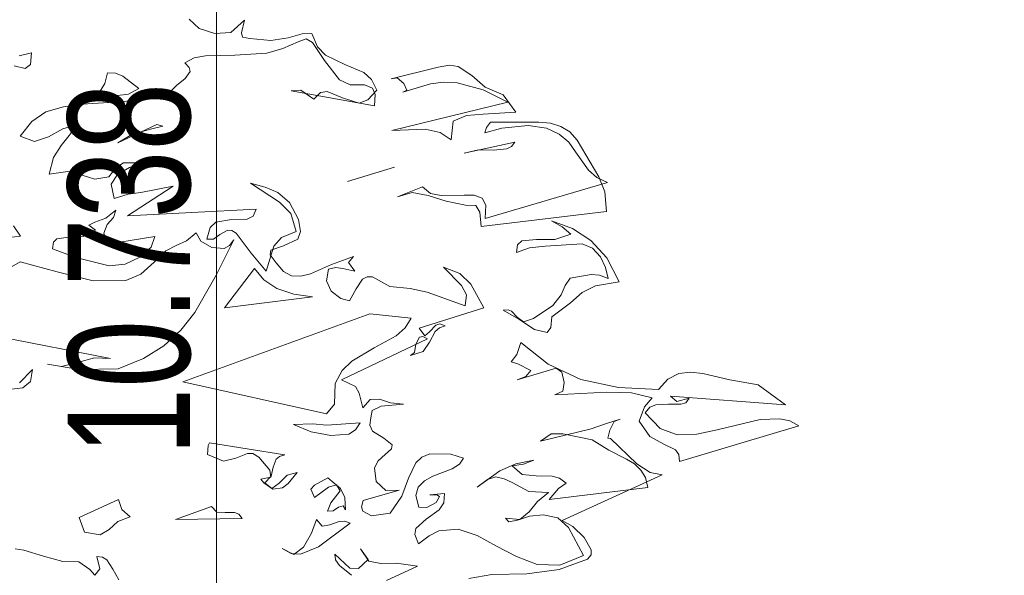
# Model space of a CAD drawing. Header units: millimetres. Extents: x -409347 to -76892, y 286088 to 1850972.
# Tile 18 of 256: x -299545 to -293900, y 425707 to 428892. Entities that reach past the tile are written whole.
import ezdxf

# ---------------------------------------------------------------- set-up
doc = ezdxf.new("R2010")
doc.units = ezdxf.units.MM
doc.linetypes.add('DGN Style 2', pattern=[3.08948, 1.853688, -1.235792])
for name, color, linetype, lineweight in [('a_drzewa 2', 7, 'Continuous', 0), ('A_P_BEMA_100_X_B', 181, 'Continuous', 0), ('A_P_WAND_BET_A_X', 25, 'Continuous', 0), ('A_P_WAND_BET_V_X', 131, 'DGN Style 2', 0)]:
    doc.layers.add(name, color=color, linetype=linetype, lineweight=lineweight)
doc.styles.get("Standard").update_dxf_attribs({"font": 'arial.ttf'})

msp = doc.modelspace()

# ---------------------------------------------------------------- linework, layer by layer
at = {"layer": 'a_drzewa 2'}
for p, q in [((-298573.4, 428894.2), (-298515.9, 428840.3)), ((-298334.7, 428817.6), (-298255.6, 428889)), ((-298255.6, 428889), (-298272.9, 428817)), ((-298515.9, 428840.3), (-298425.4, 428812.8)), ((-298425.4, 428812.8), (-298334.7, 428817.6)), ((-298272.9, 428817), (-298267.8, 428791)), ((-298005.9, 428787), (-297925.7, 428811.5)), ((-297925.7, 428811.5), (-297870.1, 428813.3)), ((-297870.1, 428813.3), (-297837.1, 428736.8)), ((-298267.8, 428791), (-298225.9, 428782.9)), ((-298225.9, 428782.9), (-298104.6, 428772.7)), ((-298104.6, 428772.7), (-298005.9, 428787)), ((-297948.2, 428765.5), (-298035.9, 428725.7)), ((-297902.6, 428781.2), (-297948.2, 428765.5)), ((-297865.6, 428760.8), (-297902.6, 428781.2)), ((-297798, 428657.9), (-297865.6, 428760.8)), ((-299548.5, 428684.4), (-299476.6, 428702.3)), ((-299476.6, 428702.3), (-299482.6, 428634.2)), ((-298479.1, 428684.8), (-298545.6, 428673.2)), ((-298311.8, 428687.4), (-298479.1, 428684.8)), ((-298127.8, 428700.2), (-298311.8, 428687.4)), ((-298035.9, 428725.7), (-298127.8, 428700.2)), ((-297837.1, 428736.8), (-297791.7, 428687.8)), ((-297791.7, 428687.8), (-297681.5, 428635.5)), ((-299512.9, 428611), (-299575.9, 428626.2)), ((-299482.6, 428634.2), (-299512.9, 428611)), ((-298545.6, 428673.2), (-298599.1, 428645.2)), ((-298599.1, 428645.2), (-298573.2, 428618)), ((-297712.2, 428547.7), (-297798, 428657.9)), ((-297681.5, 428635.5), (-297571.7, 428589.1)), ((-297145.4, 428619.7), (-297081.7, 428631)), ((-297081.7, 428631), (-297031.1, 428623.6)), ((-299056.1, 428526.7), (-299040.7, 428586.8)), ((-299040.7, 428586.8), (-298996.4, 428584.7)), ((-298996.4, 428584.7), (-298953.9, 428567.8)), ((-298953.9, 428567.8), (-298862.5, 428496.3)), ((-298568.3, 428594.9), (-298597.2, 428554.2)), ((-298573.2, 428618), (-298568.3, 428594.9)), ((-297571.7, 428589.1), (-297527.2, 428548.8)), ((-297415.8, 428552.5), (-297145.4, 428619.7)), ((-297031.1, 428623.6), (-296953.2, 428571.5)), ((-296953.2, 428571.5), (-296877, 428504.6)), ((-299087.1, 428477.1), (-299056.1, 428526.7)), ((-298646.7, 428514.7), (-298689.8, 428469.9)), ((-298597.2, 428554.2), (-298646.7, 428514.7)), ((-297650.8, 428517.7), (-297712.2, 428547.7)), ((-297568.7, 428518.8), (-297650.8, 428517.7)), ((-297522.9, 428499.2), (-297568.7, 428518.8)), ((-297527.2, 428548.8), (-297498.3, 428486.7)), ((-297381.1, 428558.4), (-297415.8, 428552.5)), ((-297343.1, 428526.4), (-297381.1, 428558.4)), ((-297190.1, 428524.8), (-297347.6, 428476)), ((-297325, 428486.8), (-297343.1, 428526.4)), ((-297114.6, 428534.2), (-297190.1, 428524.8)), ((-297037.7, 428529), (-297114.6, 428534.2)), ((-296887.4, 428489), (-297037.7, 428529)), ((-299128.4, 428444.1), (-299087.1, 428477.1)), ((-299000, 428455.1), (-299087.8, 428450.6)), ((-298921.5, 428464.8), (-299000, 428455.1)), ((-298689.8, 428469.9), (-298941.4, 428421.9)), ((-298862.5, 428496.3), (-298921.5, 428464.8)), ((-297933.3, 428487.6), (-297988.7, 428482.9)), ((-297988.7, 428482.9), (-297511.3, 428397.4)), ((-297858.3, 428435.3), (-297933.3, 428487.6)), ((-297820.4, 428473.8), (-297858.3, 428435.3)), ((-297782.8, 428479.9), (-297820.4, 428473.8)), ((-297694.4, 428443.4), (-297782.8, 428479.9)), ((-297498.3, 428486.7), (-297549.5, 428432.3)), ((-297508, 428462.3), (-297522.9, 428499.2)), ((-297511.3, 428397.4), (-297508, 428462.3)), ((-297347.6, 428476), (-297325, 428486.8)), ((-296746.2, 428418.8), (-296887.4, 428489)), ((-296877, 428504.6), (-296773.3, 428460.5)), ((-296773.3, 428460.5), (-296700.1, 428361)), ((-299186.9, 428406.8), (-299294.3, 428391.7)), ((-298941.4, 428421.9), (-299186.9, 428406.8)), ((-299087.8, 428450.6), (-299174.1, 428428.5)), ((-299174.1, 428428.5), (-299128.4, 428444.1)), ((-297597.9, 428413.5), (-297694.4, 428443.4)), ((-297549.5, 428432.3), (-297597.9, 428413.5)), ((-297411, 428256.1), (-296746.2, 428418.8)), ((-299394.7, 428362.6), (-299475.3, 428308.7)), ((-299294.3, 428391.7), (-299394.7, 428362.6)), ((-296983.6, 428342.6), (-297060.1, 428309.7)), ((-296887.3, 428350.9), (-296983.6, 428342.6)), ((-296700.1, 428361), (-296887.3, 428350.9)), ((-299475.3, 428308.7), (-299541.5, 428223.7)), ((-299209.5, 428293.2), (-299307.7, 428170.2)), ((-299298.2, 428265.1), (-299209.5, 428293.2)), ((-298982.9, 428186.3), (-298759.7, 428290.6)), ((-298759.7, 428290.6), (-298723.7, 428281.9)), ((-297060.1, 428309.7), (-297071.5, 428202.9)), ((-296868.9, 428273.1), (-296845.1, 428304.5)), ((-296845.1, 428304.5), (-296569, 428304.7)), ((-296569, 428304.7), (-296500.9, 428298.7)), ((-296500.9, 428298.7), (-296443.5, 428280.1)), ((-299379.5, 428219.9), (-299298.2, 428265.1)), ((-298901.8, 428234.3), (-298982.9, 428186.3)), ((-298795.6, 428264), (-298901.8, 428234.3)), ((-298723.7, 428281.9), (-298795.6, 428264)), ((-297220.7, 428263.6), (-297411, 428256.1)), ((-297133.8, 428244.6), (-297220.7, 428263.6)), ((-297071.5, 428202.9), (-297133.8, 428244.6)), ((-296878.1, 428243), (-296868.9, 428273.1)), ((-296780.4, 428268.9), (-296878.1, 428243)), ((-296629, 428284.8), (-296780.4, 428268.9)), ((-296524.9, 428270.2), (-296629, 428284.8)), ((-296451.4, 428235.4), (-296524.9, 428270.2)), ((-296397.5, 428190), (-296451.4, 428235.4)), ((-296443.5, 428280.1), (-296390.9, 428249.4)), ((-296390.9, 428249.4), (-296348.5, 428200.1)), ((-299541.5, 428223.7), (-299459.4, 428192.5)), ((-299459.4, 428192.5), (-299379.5, 428219.9)), ((-296997.4, 428127), (-296706.1, 428190.1)), ((-296706.1, 428190.1), (-296724.5, 428165)), ((-296357.6, 428134.7), (-296397.5, 428190)), ((-296348.5, 428200.1), (-296224.7, 427990.3)), ((-299307.7, 428170.2), (-299351.8, 428101.8)), ((-296913.8, 428145.9), (-296997.4, 428127)), ((-296828.5, 428144.4), (-296913.8, 428145.9)), ((-296752.7, 428150.8), (-296828.5, 428144.4)), ((-296724.5, 428165), (-296752.7, 428150.8)), ((-296283.9, 428029.4), (-296357.6, 428134.7)), ((-299351.8, 428101.8), (-299375.9, 428005.7)), ((-298991.4, 428044.5), (-298949.6, 428071.6)), ((-298949.6, 428071.6), (-298846.8, 428071.6)), ((-298846.8, 428071.6), (-298915, 428045.2)), ((-299375.9, 428005.7), (-299268.5, 428020.8)), ((-299268.5, 428020.8), (-299187.5, 428001.3)), ((-299033.8, 427990.9), (-298991.4, 428044.5)), ((-298984.9, 428003.9), (-299021.3, 427947.9)), ((-298915, 428045.2), (-298984.9, 428003.9)), ((-297396, 428045.9), (-297665.2, 427964.1)), ((-297665.2, 427964.1), (-297396, 428045.9)), ((-296236.2, 427986.4), (-296283.9, 428029.4)), ((-299187.5, 428001.3), (-299115, 427978.1)), ((-299115, 427978.1), (-299033.8, 427990.9)), ((-299021.3, 427947.9), (-299002.6, 427867.2)), ((-298054.6, 427845.5), (-298222.6, 427954.6)), ((-298222.6, 427954.6), (-298138.5, 427932.4)), ((-296877.2, 427752.3), (-296175.1, 427959.3)), ((-296175.1, 427959.3), (-296236.2, 427986.4)), ((-296224.7, 427990.3), (-296191, 427905.1)), ((-299002.6, 427867.2), (-298922.5, 427891.7)), ((-298664.8, 427937.3), (-298926.6, 427768)), ((-298922.5, 427891.7), (-298849.8, 427900.9)), ((-298849.8, 427900.9), (-298664.8, 427937.3)), ((-298138.5, 427932.4), (-298065.2, 427900.4)), ((-298065.2, 427900.4), (-297998.7, 427844.4)), ((-297378.6, 427876.9), (-297236.5, 427933.2)), ((-297295.5, 427901.7), (-297378.6, 427876.9)), ((-297202.8, 427883.1), (-297295.5, 427901.7)), ((-297236.5, 427933.2), (-297189.2, 427896.1)), ((-297189.2, 427896.1), (-297129.4, 427883.6)), ((-296191, 427905.1), (-296181.3, 427791.3)), ((-297990.3, 427780.5), (-298054.6, 427845.5)), ((-297998.7, 427844.4), (-297946.2, 427746.1)), ((-297100.2, 427850.8), (-297202.8, 427883.1)), ((-297129.4, 427883.6), (-296997.4, 427886)), ((-296989.5, 427827.9), (-297100.2, 427850.8)), ((-296997.4, 427886), (-296938.6, 427885.2)), ((-296938.6, 427885.2), (-296893.1, 427868.5)), ((-296893.1, 427868.5), (-296872.1, 427829.2)), ((-299051.7, 427754.3), (-298994, 427800.4)), ((-298994, 427800.4), (-299008, 427758.1)), ((-298926.6, 427768), (-298189.2, 427804.6)), ((-298189.2, 427804.6), (-298206.4, 427765)), ((-297960.9, 427677.2), (-297990.3, 427780.5)), ((-296930.6, 427827.1), (-296989.5, 427827.9)), ((-296906.7, 427788), (-296930.6, 427827.1)), ((-296899.7, 427706.3), (-296906.7, 427788)), ((-296181.3, 427791.3), (-296899.7, 427706.3)), ((-296872.1, 427829.2), (-296877.2, 427752.3)), ((-299148.2, 427713.8), (-299114.4, 427731.3)), ((-299114.4, 427731.3), (-299051.7, 427754.3)), ((-299008, 427758.1), (-299042.7, 427716.9)), ((-298421, 427731.9), (-298453.5, 427699.7)), ((-298331.1, 427745.5), (-298421, 427731.9)), ((-298240.2, 427747.4), (-298331.1, 427745.5)), ((-298206.4, 427765), (-298240.2, 427747.4)), ((-297946.2, 427746.1), (-297934.4, 427676.6)), ((-296497, 427737.9), (-296375.8, 427695.3)), ((-296435.4, 427704.9), (-296497, 427737.9)), ((-299579.7, 427709.2), (-299539.5, 427650.9)), ((-299180.8, 427649.3), (-299110.4, 427684.7)), ((-299110.4, 427684.7), (-299148.2, 427713.8)), ((-299042.7, 427716.9), (-299062, 427668.2)), ((-299062, 427668.2), (-299041.9, 427605.3)), ((-298588.1, 427623.6), (-298533.2, 427669.4)), ((-298533.2, 427669.4), (-298505.6, 427621.8)), ((-298453.5, 427699.7), (-298471.4, 427633.6)), ((-298397.3, 427660.5), (-298352.4, 427684.9)), ((-298352.4, 427684.9), (-298328.8, 427684)), ((-298328.8, 427684), (-298303.9, 427668.5)), ((-298303.9, 427668.5), (-298217.6, 427552.4)), ((-298043.3, 427643.8), (-297960.9, 427677.2)), ((-297934.4, 427676.6), (-297951.3, 427634)), ((-296384.7, 427662.3), (-296435.4, 427704.9)), ((-296375.8, 427695.3), (-296269.9, 427625.1)), ((-299539.5, 427650.9), (-299638.4, 427639.5)), ((-299357, 427578.4), (-299351.4, 427617)), ((-299351.4, 427617), (-299332.5, 427636.3)), ((-299332.5, 427636.3), (-299265.7, 427644.9)), ((-299265.7, 427644.9), (-299180.8, 427649.3)), ((-299041.9, 427605.3), (-298769.5, 427649.2)), ((-298769.5, 427649.2), (-298790.7, 427588.6)), ((-298647.6, 427597.9), (-298588.1, 427623.6)), ((-298505.6, 427621.8), (-298443.8, 427586)), ((-298471.4, 427633.6), (-298433.2, 427633.9)), ((-298433.2, 427633.9), (-298397.3, 427660.5)), ((-298318.2, 427629), (-298418.4, 427426.5)), ((-298342, 427597.6), (-298318.2, 427629)), ((-298088.9, 427592.8), (-298043.3, 427643.8)), ((-297951.3, 427634), (-298033.2, 427594.7)), ((-296690.9, 427600.8), (-296666.4, 427623.5)), ((-296666.4, 427623.5), (-296581.8, 427630.7)), ((-296581.8, 427630.7), (-296476.1, 427630.9)), ((-296476.1, 427630.9), (-296384.7, 427662.3)), ((-296269.9, 427625.1), (-296179.2, 427527)), ((-299223.4, 427528.1), (-299357, 427578.4)), ((-298790.7, 427588.6), (-298856.3, 427530.1)), ((-298774.5, 427501.9), (-298706.6, 427566.4)), ((-298706.6, 427566.4), (-298647.6, 427597.9)), ((-298443.8, 427586), (-298372.8, 427580.3)), ((-298372.8, 427580.3), (-298342, 427597.6)), ((-298217.6, 427552.4), (-298132.5, 427451)), ((-298132.5, 427451), (-298088.9, 427592.8)), ((-298104.6, 427570.9), (-298108.2, 427544.2)), ((-298033.2, 427594.7), (-298104.6, 427570.9)), ((-296695.9, 427556.3), (-296690.9, 427600.8)), ((-296621.8, 427583.2), (-296695.9, 427556.3)), ((-296531.6, 427593.9), (-296621.8, 427583.2)), ((-296321.1, 427606), (-296531.6, 427593.9)), ((-296260.3, 427581.8), (-296321.1, 427606)), ((-296215, 427532.8), (-296260.3, 427581.8)), ((-299670.5, 427431.1), (-299541.6, 427503.8)), ((-299541.6, 427503.8), (-299330.9, 427445.4)), ((-299031.2, 427479.9), (-299223.4, 427528.1)), ((-298856.3, 427530.1), (-298941, 427490.5)), ((-298850.9, 427433.6), (-298774.5, 427501.9)), ((-298108.2, 427544.2), (-298074.8, 427497.1)), ((-298074.8, 427497.1), (-298032.4, 427447.8)), ((-297756.8, 427489), (-297631.4, 427535)), ((-297631.4, 427535), (-297660.7, 427500.2)), ((-297660.7, 427500.2), (-297624.2, 427450.4)), ((-296186.1, 427470.6), (-296215, 427532.8)), ((-296179.2, 427527), (-296108.6, 427389.1)), ((-299330.9, 427445.4), (-299123.9, 427395.6)), ((-298941, 427490.5), (-299031.2, 427479.9)), ((-298370.1, 427239.7), (-298198.5, 427465.9)), ((-298198.5, 427465.9), (-298145.8, 427399.9)), ((-298032.4, 427447.8), (-297986.1, 427422.4)), ((-297878.4, 427434.5), (-297756.8, 427489)), ((-297774.9, 427461), (-297786.9, 427395.4)), ((-297731.7, 427470.6), (-297774.9, 427461)), ((-297693, 427465.1), (-297731.7, 427470.6)), ((-297624.2, 427450.4), (-297693, 427465.1)), ((-297011.8, 427367.7), (-297114.9, 427473.4)), ((-297114.9, 427473.4), (-297020.7, 427437.4)), ((-296171.9, 427407.2), (-296186.1, 427470.6)), ((-299123.9, 427395.6), (-298935.9, 427397)), ((-298935.9, 427397), (-298850.9, 427433.6)), ((-298418.4, 427426.5), (-298541.2, 427213.3)), ((-298145.8, 427399.9), (-298071.1, 427350.5)), ((-297986.1, 427422.4), (-297933.1, 427421.1)), ((-297933.1, 427421.1), (-297878.4, 427434.5)), ((-297786.9, 427395.4), (-297758.4, 427336.1)), ((-297615.4, 427348.3), (-297579.1, 427404.3)), ((-297579.1, 427404.3), (-297553.8, 427418.2)), ((-297553.8, 427418.2), (-297521.5, 427418.1)), ((-297521.5, 427418.1), (-297422.7, 427361.9)), ((-297020.7, 427437.4), (-296959.5, 427375.1)), ((-296418.3, 427368.5), (-296389.5, 427409.2)), ((-296389.5, 427409.2), (-296268, 427431.3)), ((-296268, 427431.3), (-296220.6, 427426.5)), ((-296108.6, 427389.1), (-296244.7, 427365.7)), ((-296220.6, 427426.5), (-296171.9, 427407.2)), ((-298071.1, 427350.5), (-297974.2, 427317.6)), ((-297758.4, 427336.1), (-297704.8, 427293.7)), ((-297653.7, 427280.4), (-297615.4, 427348.3)), ((-297422.7, 427361.9), (-297307.2, 427351.2)), ((-297307.2, 427351.2), (-297208.4, 427330.3)), ((-297208.4, 427330.3), (-296990.2, 427252)), ((-296983.7, 427314.2), (-297011.8, 427367.7)), ((-296959.5, 427375.1), (-296883.4, 427240.5)), ((-296440.1, 427313.7), (-296418.3, 427368.5)), ((-296320.8, 427326.9), (-296386.3, 427268.4)), ((-296244.7, 427365.7), (-296320.8, 427326.9)), ((-297867.2, 427303.3), (-298370.1, 427239.7)), ((-297974.2, 427317.6), (-297867.2, 427303.3)), ((-297704.8, 427293.7), (-297653.7, 427280.4)), ((-296990.2, 427252), (-296983.7, 427314.2)), ((-296487.9, 427253.8), (-296440.1, 427313.7)), ((-298541.2, 427213.3), (-298620.7, 427112.5)), ((-296883.4, 427240.5), (-297255.4, 427123.5)), ((-296773.5, 427226.4), (-296744.3, 427228.9)), ((-296683.9, 427175.3), (-296773.5, 427226.4)), ((-296744.3, 427228.9), (-296726.1, 427221.7)), ((-296726.1, 427221.7), (-296693.6, 427186.3)), ((-296599, 427179.7), (-296487.9, 427253.8)), ((-296386.3, 427268.4), (-296494, 427188.7)), ((-298610.1, 426816.6), (-297538.5, 427205.1)), ((-297538.5, 427205.1), (-297301.4, 427181.3)), ((-297301.4, 427181.3), (-297334.9, 427125.5)), ((-296693.6, 427186.3), (-296656.1, 427160.1)), ((-296593.6, 427115.5), (-296683.9, 427175.3)), ((-296656.1, 427160.1), (-296599, 427179.7)), ((-296494, 427188.7), (-296500.5, 427126.4)), ((-298620.7, 427112.5), (-298718.7, 427021.8)), ((-297334.9, 427125.5), (-297386.8, 427079.9)), ((-297255.4, 427123.5), (-297222.2, 427079.3)), ((-297222.2, 427079.3), (-297194.8, 427102.3)), ((-297162.7, 427105), (-297195.6, 427043.4)), ((-297194.8, 427102.3), (-297159.8, 427140.5)), ((-297137.9, 427124.7), (-297162.7, 427105)), ((-297159.8, 427140.5), (-297137, 427148.3)), ((-297106.6, 427136.2), (-297137.9, 427124.7)), ((-297137, 427148.3), (-297106.6, 427136.2)), ((-296521.6, 427098.1), (-296593.6, 427115.5)), ((-296500.5, 427126.4), (-296521.6, 427098.1)), ((-299023.9, 426948.7), (-299786, 427098)), ((-297206.1, 427063.1), (-297700.1, 426826.9)), ((-297386.8, 427079.9), (-297513.1, 427010.4)), ((-297273.9, 427030.8), (-297253.8, 427070.8)), ((-297253.8, 427070.8), (-297233.6, 427075.4)), ((-297233.6, 427075.4), (-297206.1, 427063.1)), ((-298718.7, 427021.8), (-298836, 426950.1)), ((-297513.1, 427010.4), (-297641.7, 426934.7)), ((-297232.2, 426990.3), (-297303.6, 426966.6)), ((-297281.5, 426983.2), (-297273.9, 427030.8)), ((-297195.6, 427043.4), (-297232.2, 426990.3)), ((-296695.8, 426971.6), (-296672.4, 427041.2)), ((-296672.4, 427041.2), (-296514.8, 426916.6)), ((-299213, 426926.6), (-299115.4, 426952.6)), ((-299115.4, 426952.6), (-299023.9, 426948.7)), ((-298836, 426950.1), (-298980.8, 426890.7)), ((-297641.7, 426934.7), (-297695.8, 426880.1)), ((-297303.6, 426966.6), (-297281.5, 426983.2)), ((-296727.6, 426930.7), (-296695.8, 426971.6)), ((-296688.4, 426919.3), (-296727.6, 426930.7)), ((-299546.8, 426809.9), (-299471.1, 426886.9)), ((-299471.1, 426886.9), (-299482.9, 426818.3)), ((-299203.7, 426886.3), (-299385.6, 426917.7)), ((-299385.6, 426917.7), (-299305.1, 426904.1)), ((-299305.1, 426904.1), (-299213, 426926.6)), ((-298980.8, 426890.7), (-299203.7, 426886.3)), ((-297695.8, 426880.1), (-297736.5, 426806.1)), ((-296468.8, 426894), (-296692.4, 426827.9)), ((-296614.7, 426881.6), (-296688.4, 426919.3)), ((-296644, 426846.7), (-296614.7, 426881.6)), ((-296514.8, 426916.6), (-296328.2, 426829.7)), ((-296437.4, 426870.3), (-296468.8, 426894)), ((-299482.9, 426818.3), (-299526.8, 426782.2)), ((-297700.1, 426826.9), (-297620.5, 426789.6)), ((-296692.4, 426827.9), (-296644, 426846.7)), ((-296423.7, 426812.7), (-296437.4, 426870.3)), ((-296328.2, 426829.7), (-296112.7, 426783.5)), ((-295882.4, 426770.9), (-295828.8, 426831.3)), ((-295828.8, 426831.3), (-295766.9, 426863)), ((-295766.9, 426863), (-295700, 426871.7)), ((-295700, 426871.7), (-295628.8, 426863.1)), ((-295628.8, 426863.1), (-295472.8, 426826.5)), ((-295472.8, 426826.5), (-295311.8, 426799.1)), ((-299526.8, 426782.2), (-299672.2, 426763.9)), ((-297786.2, 426631.5), (-298610.1, 426816.6)), ((-297736.5, 426806.1), (-297741.1, 426688.2)), ((-297620.5, 426789.6), (-297599.5, 426750.3)), ((-296476.3, 426740.6), (-296431.1, 426762.1)), ((-296431.1, 426762.1), (-296423.7, 426812.7)), ((-296112.7, 426783.5), (-295882.4, 426770.9)), ((-295311.8, 426799.1), (-295155, 426683.2)), ((-297599.5, 426750.3), (-297577.7, 426666.9)), ((-297577.7, 426666.9), (-297534.8, 426714.7)), ((-297534.8, 426714.7), (-297482, 426716.3)), ((-297482, 426716.3), (-297418.5, 426695.3)), ((-296178, 426757.3), (-296476.3, 426740.6)), ((-296036.5, 426751.8), (-296178, 426757.3)), ((-295919.5, 426723.6), (-296036.5, 426751.8)), ((-295962.2, 426672.9), (-295919.5, 426723.6)), ((-295155, 426683.2), (-295814.5, 426732.6)), ((-295814.5, 426732.6), (-295776.7, 426703.5)), ((-295776.7, 426703.5), (-295707.7, 426721.2)), ((-295707.7, 426721.2), (-295726.1, 426696.1)), ((-297741.1, 426688.2), (-297786.2, 426631.5)), ((-297523.4, 426651), (-297531.6, 426609.2)), ((-297472.7, 426675.9), (-297523.4, 426651)), ((-297344.3, 426686.9), (-297472.7, 426675.9)), ((-297418.5, 426695.3), (-297344.3, 426686.9)), ((-295993.3, 426590.9), (-295962.2, 426672.9)), ((-295932.5, 426669.6), (-295959.2, 426637.9)), ((-295898.5, 426684.3), (-295932.5, 426669.6)), ((-295825.3, 426687.6), (-295898.5, 426684.3)), ((-295754.8, 426687.8), (-295825.3, 426687.6)), ((-295726.1, 426696.1), (-295754.8, 426687.8)), ((-297531.6, 426609.2), (-297536.9, 426567.6)), ((-296185.9, 426574.5), (-296103, 426602.1)), ((-296103, 426602.1), (-296137, 426587.5)), ((-295959.2, 426637.9), (-295872.2, 426548.4)), ((-295545.4, 426541.1), (-295300.7, 426600.3)), ((-295300.7, 426600.3), (-295186.4, 426604.2)), ((-295186.4, 426604.2), (-295129.5, 426591.4)), ((-297975, 426571.2), (-297866.6, 426574.6)), ((-297874.5, 426529.9), (-297975, 426571.2)), ((-297866.6, 426574.6), (-297783.6, 426567)), ((-297783.6, 426567), (-297593.8, 426580.4)), ((-297619.7, 426539.9), (-297658.8, 426516)), ((-297593.8, 426580.4), (-297619.7, 426539.9)), ((-297536.9, 426567.6), (-297522.2, 426533.6)), ((-296559.3, 426474.9), (-296268.7, 426546.8)), ((-296268.7, 426546.8), (-296185.9, 426574.5)), ((-296162.2, 426538.3), (-296173, 426493.3)), ((-296137, 426587.5), (-296162.2, 426538.3)), ((-295932.8, 426502.1), (-295993.3, 426590.9)), ((-295872.2, 426548.4), (-295775.1, 426512.7)), ((-295077.2, 426563.6), (-295761.9, 426358.1)), ((-295663.7, 426516.3), (-295545.4, 426541.1)), ((-295129.5, 426591.4), (-295077.2, 426563.6)), ((-297760.9, 426507.3), (-297874.5, 426529.9)), ((-297658.8, 426516), (-297760.9, 426507.3)), ((-297522.2, 426533.6), (-297457, 426492.2)), ((-297457, 426492.2), (-297409.7, 426455.1)), ((-296498.4, 426518.4), (-296559.3, 426474.9)), ((-296430.8, 426518.3), (-296498.4, 426518.4)), ((-296263.2, 426482.6), (-296430.8, 426518.3)), ((-296167, 426423.3), (-296263.2, 426482.6)), ((-296173, 426493.3), (-296158.2, 426491.6)), ((-296158.2, 426491.6), (-296007.6, 426345.8)), ((-295852.8, 426459), (-295932.8, 426502.1)), ((-295775.1, 426512.7), (-295663.7, 426516.3)), ((-298468.6, 426399.7), (-298464.1, 426450.1)), ((-298464.1, 426450.1), (-298456.6, 426465.4)), ((-298456.6, 426465.4), (-298024.7, 426396.6)), ((-297413.6, 426431.2), (-297449, 426398.8)), ((-297409.7, 426455.1), (-297413.6, 426431.2)), ((-296065.8, 426373.2), (-296167, 426423.3)), ((-295785.3, 426426.6), (-295852.8, 426459)), ((-295765.4, 426398.9), (-295785.3, 426426.6)), ((-298377.1, 426360.5), (-298468.6, 426399.7)), ((-298305.2, 426378.4), (-298377.1, 426360.5)), ((-298239.9, 426404.6), (-298305.2, 426378.4)), ((-298207.5, 426404.4), (-298239.9, 426404.6)), ((-298173.5, 426383.8), (-298207.5, 426404.4)), ((-298111.3, 426309.8), (-298173.5, 426383.8)), ((-298075.4, 426371.7), (-298092.1, 426326.2)), ((-298056.3, 426388), (-298075.4, 426371.7)), ((-298024.7, 426396.6), (-298056.3, 426388)), ((-297449, 426398.8), (-297490, 426363)), ((-297274.6, 426352), (-297239.1, 426384.5)), ((-297239.1, 426384.5), (-297193.7, 426403)), ((-297193.7, 426403), (-297073.1, 426401.6)), ((-297073.1, 426401.6), (-297000.6, 426378.4)), ((-297000.6, 426378.4), (-297024.1, 426344.1)), ((-296019.3, 426344.8), (-296065.8, 426373.2)), ((-295761.9, 426358.1), (-295765.4, 426398.9)), ((-298104.9, 426269.2), (-298111.3, 426309.8)), ((-298092.1, 426326.2), (-298102.5, 426275.3)), ((-297490, 426363), (-297510.1, 426323.1)), ((-297510.1, 426323.1), (-297500.4, 426244.6)), ((-297316.9, 426263.2), (-297274.6, 426352)), ((-297065.9, 426317), (-297176.9, 426275.2)), ((-297024.1, 426344.1), (-297065.9, 426317)), ((-296791.6, 426305.2), (-296701, 426345.3)), ((-296656.8, 426343.2), (-296720.7, 426334.8)), ((-296720.7, 426334.8), (-296663.4, 426283.9)), ((-296701, 426345.3), (-296597, 426365.9)), ((-296597, 426365.9), (-296656.8, 426343.2)), ((-295984, 426309.7), (-296019.3, 426344.8)), ((-296007.6, 426345.8), (-295930, 426296.7)), ((-295956.9, 426267.9), (-295984, 426309.7)), ((-298162.7, 426258.4), (-298104.9, 426269.2)), ((-298146.1, 426236.3), (-298162.7, 426258.4)), ((-298102.5, 426275.3), (-298140.3, 426236.8)), ((-298057.9, 426235.1), (-298011.8, 426280.1)), ((-298011.8, 426280.1), (-297954.5, 426296.8)), ((-297954.5, 426296.8), (-298004.9, 426233.7)), ((-297854.1, 426223.1), (-297778.4, 426264.9)), ((-297778.4, 426264.9), (-297705.5, 426203.5)), ((-297355.1, 426160), (-297316.9, 426263.2)), ((-297176.9, 426275.2), (-297224.5, 426247.6)), ((-296921.7, 426211.8), (-296791.6, 426305.2)), ((-296863.7, 426255), (-296921.7, 426211.8)), ((-296815.1, 426270.9), (-296863.7, 426255)), ((-296767.2, 426260.3), (-296815.1, 426270.9)), ((-296721.2, 426237.8), (-296767.2, 426260.3)), ((-296663.4, 426283.9), (-296583.4, 426276)), ((-296583.4, 426276), (-296492.3, 426275)), ((-296492.3, 426275), (-296450.2, 426263.9)), ((-296450.2, 426263.9), (-296412.4, 426234.8)), ((-295861.1, 426282), (-296435.3, 426021.3)), ((-295943.1, 426210.3), (-295956.9, 426267.9)), ((-295930, 426296.7), (-295861.1, 426282)), ((-298093.1, 426199.7), (-298146.1, 426236.3)), ((-298140.3, 426236.8), (-298099.4, 426205.1)), ((-298099.4, 426205.1), (-298057.9, 426235.1)), ((-298037.9, 426207.4), (-298093.1, 426199.7)), ((-298004.9, 426233.7), (-298037.9, 426207.4)), ((-297875.7, 426200.7), (-297854.1, 426223.1)), ((-297854, 426152.6), (-297875.7, 426200.7)), ((-297773.9, 426212.4), (-297854, 426152.6)), ((-297727.9, 426225.1), (-297773.9, 426212.4)), ((-297707.4, 426191.6), (-297727.9, 426225.1)), ((-297705.5, 426203.5), (-297680.6, 426152.8)), ((-297500.4, 426244.6), (-297446.1, 426193.4)), ((-297259.7, 426212.3), (-297273.2, 426164.1)), ((-297224.5, 426247.6), (-297259.7, 426212.3)), ((-296625.8, 426187.2), (-296721.2, 426237.8)), ((-296510.2, 426141.2), (-295943.1, 426210.3)), ((-296456.9, 426204.6), (-296510.2, 426141.2)), ((-296412.4, 426234.8), (-296456.9, 426204.6)), ((-299204.5, 426037.1), (-298978.4, 426141.6)), ((-298978.4, 426141.6), (-298958.8, 426084.5)), ((-297760.3, 426122.4), (-297707.4, 426191.6)), ((-297680.6, 426152.8), (-297677.5, 426082.5)), ((-297369.8, 426194), (-297576.3, 426135.2)), ((-297446.1, 426193.4), (-297369.8, 426194)), ((-297420.3, 426063.4), (-297355.1, 426160)), ((-297273.2, 426164.1), (-297255.8, 426098)), ((-297194.2, 426167.9), (-297109.6, 426175.2)), ((-297153.1, 426168.5), (-297194.2, 426167.9)), ((-297158.1, 426124), (-297137.5, 426158.1)), ((-297137.5, 426158.1), (-297153.1, 426168.5)), ((-297109.6, 426175.2), (-297113.8, 426121.9)), ((-296513.7, 426182.1), (-296625.8, 426187.2)), ((-296576.8, 426129.7), (-296513.7, 426182.1)), ((-298958.8, 426084.5), (-298911.1, 426041.6)), ((-298651.1, 426025.6), (-298446.1, 426101.9)), ((-298446.1, 426101.9), (-298413.9, 426069.4)), ((-297779.6, 426073.8), (-297760.3, 426122.4)), ((-297717, 426096.8), (-297747.6, 426076.5)), ((-297691.2, 426104.8), (-297717, 426096.8)), ((-297677.5, 426082.5), (-297691.2, 426104.8)), ((-297576.3, 426135.2), (-297585, 426099.2)), ((-297585, 426099.2), (-297576.9, 426073.5)), ((-297255.8, 426098), (-297211.5, 426095.9)), ((-297211.5, 426095.9), (-297158.1, 426124)), ((-297113.8, 426121.9), (-297139.8, 426081.5)), ((-296624.5, 426069.8), (-296576.8, 426129.7)), ((-299173.9, 425954.5), (-299204.5, 426037.1)), ((-298911.1, 426041.6), (-298982.2, 426014.9)), ((-298269.7, 426031.8), (-298651.1, 426025.6)), ((-298413.9, 426069.4), (-298366.8, 426067.6)), ((-298366.8, 426067.6), (-298313.8, 426066.3)), ((-298313.8, 426066.3), (-298289.4, 426056.6)), ((-298289.4, 426056.6), (-298269.7, 426031.8)), ((-297747.6, 426076.5), (-297779.6, 426073.8)), ((-297576.9, 426073.5), (-297527.7, 426048.3)), ((-297527.7, 426048.3), (-297420.3, 426063.4)), ((-297214.5, 426028.1), (-297274.7, 425975.9)), ((-297139.8, 426081.5), (-297214.5, 426028.1)), ((-296740.2, 426012.8), (-296759.6, 426034.7)), ((-296759.6, 426034.7), (-296676.7, 426027.1)), ((-296622.6, 426046.4), (-296691.1, 426022.9)), ((-296676.7, 426027.1), (-296624.5, 426069.8)), ((-296543.8, 426053.2), (-296622.6, 426046.4)), ((-296460.1, 426036.8), (-296543.8, 426053.2)), ((-296399.5, 425980.3), (-296460.1, 426036.8)), ((-298982.2, 426014.9), (-299031.2, 425969.6)), ((-297871.7, 425948.3), (-297843.2, 426027.2)), ((-297843.2, 426027.2), (-297810.6, 425988.8)), ((-297650.4, 426005.5), (-297832.7, 425869.4)), ((-297810.6, 425988.8), (-297767.1, 425995.5)), ((-297767.1, 425995.5), (-297712.9, 426014.8)), ((-297712.9, 426014.8), (-297680.8, 426017.6)), ((-297680.8, 426017.6), (-297650.4, 426005.5)), ((-297274.7, 425975.9), (-297280.5, 425940.2)), ((-296691.1, 426022.9), (-296740.2, 426012.8)), ((-296435.3, 426021.3), (-296373.5, 425985.5)), ((-296312.3, 425820.3), (-296399.5, 425980.3)), ((-296373.5, 425985.5), (-296309.4, 425923.4)), ((-299084.4, 425938.6), (-299173.9, 425954.5)), ((-299031.2, 425969.6), (-299084.4, 425938.6)), ((-297917.8, 425868), (-297871.7, 425948.3)), ((-297280.5, 425940.2), (-297258.2, 425886.3)), ((-297258.2, 425886.3), (-297197.5, 425932.6)), ((-297197.5, 425932.6), (-297141.2, 425960.9)), ((-297141.2, 425960.9), (-297030.3, 425970.4)), ((-297030.3, 425970.4), (-296921.6, 425935.6)), ((-296921.6, 425935.6), (-296810.6, 425874.6)), ((-296309.4, 425923.4), (-296268.1, 425853.4)), ((-299571.2, 425858.8), (-299520.6, 425851.3)), ((-297988.2, 425832.6), (-298040.5, 425860.4)), ((-298040.5, 425860.4), (-297972.9, 425825.1)), ((-297972.9, 425825.1), (-297917.8, 425868)), ((-297832.7, 425869.4), (-297934.9, 425828.3)), ((-296810.6, 425874.6), (-296696.7, 425813.8)), ((-299520.6, 425851.3), (-299409, 425816.8)), ((-299409, 425816.8), (-299297.5, 425785.2)), ((-299085.5, 425744.6), (-299103.1, 425813.6)), ((-299103.1, 425813.6), (-299070.5, 425810.5)), ((-299070.5, 425810.5), (-299045.7, 425795)), ((-297934.9, 425828.3), (-297988.2, 425832.6)), ((-297735.3, 425795.5), (-297738, 425827.6)), ((-297738, 425827.6), (-297651.8, 425746.8)), ((-297590.7, 425857.8), (-297543.7, 425788.4)), ((-297547.3, 425796.9), (-297590.7, 425857.8)), ((-296696.7, 425813.8), (-296578.2, 425768.1)), ((-296448.6, 425764.5), (-296312.3, 425820.3)), ((-296268.6, 425824), (-296289.9, 425798.7)), ((-296268.1, 425853.4), (-296268.6, 425824)), ((-299297.5, 425785.2), (-299206.4, 425784.2)), ((-299206.4, 425784.2), (-299143.8, 425739.6)), ((-299045.7, 425795), (-299011.8, 425742.1)), ((-297711.8, 425762.2), (-297735.3, 425795.5)), ((-297642.4, 425706.5), (-297711.8, 425762.2)), ((-297651.8, 425746.8), (-297601.7, 425745.2)), ((-297601.7, 425745.2), (-297547.3, 425796.9)), ((-297543.7, 425788.4), (-297474.8, 425773.7)), ((-297474.8, 425773.7), (-297383.9, 425775.6)), ((-297265, 425759.3), (-297443, 425676.5)), ((-297383.9, 425775.6), (-297265, 425759.3)), ((-296578.2, 425768.1), (-296448.6, 425764.5)), ((-296289.9, 425798.7), (-296452.4, 425740.7)), ((-299143.8, 425739.6), (-299114.5, 425706.8)), ((-299114.5, 425706.8), (-299085.5, 425744.6)), ((-299011.8, 425742.1), (-298977.1, 425680.4)), ((-296837.7, 425710.7), (-296970.9, 425687.5)), ((-296638.4, 425716), (-296837.7, 425710.7)), ((-296452.4, 425740.7), (-296638.4, 425716))]:
    msp.add_line(p, q, dxfattribs=at)
at = {"layer": 'A_P_BEMA_100_X_B'}
msp.add_line((-298417, 432305.4), (-298417, 422617.6), dxfattribs=at)
at = {"layer": 'A_P_WAND_BET_A_X', "ltscale": 0.01}
msp.add_3dface([(-409346.6, 1850971.6), (-87526.5, 1850971.6), (-87526.5, 286087.9), (-409346.6, 286087.9)], dxfattribs=at)
at = {"layer": 'A_P_WAND_BET_V_X'}
msp.add_3dface([(-346399.5, 477353.8), (-346399.5, 342353.8), (-171399.5, 342353.8), (-171399.5, 477353.8)], dxfattribs=at)

# ---------------------------------------------------------------- texts
at = {"layer": 'A_P_BEMA_100_X_B', "insert": (-298914.4, 427461.5), "char_height": 700, "attachment_point": 5, "rotation": 90}
msp.add_mtext('\\A1;\\H1x;\\W0.714286;10.738', dxfattribs=at)

doc.saveas('drawing.dxf')
